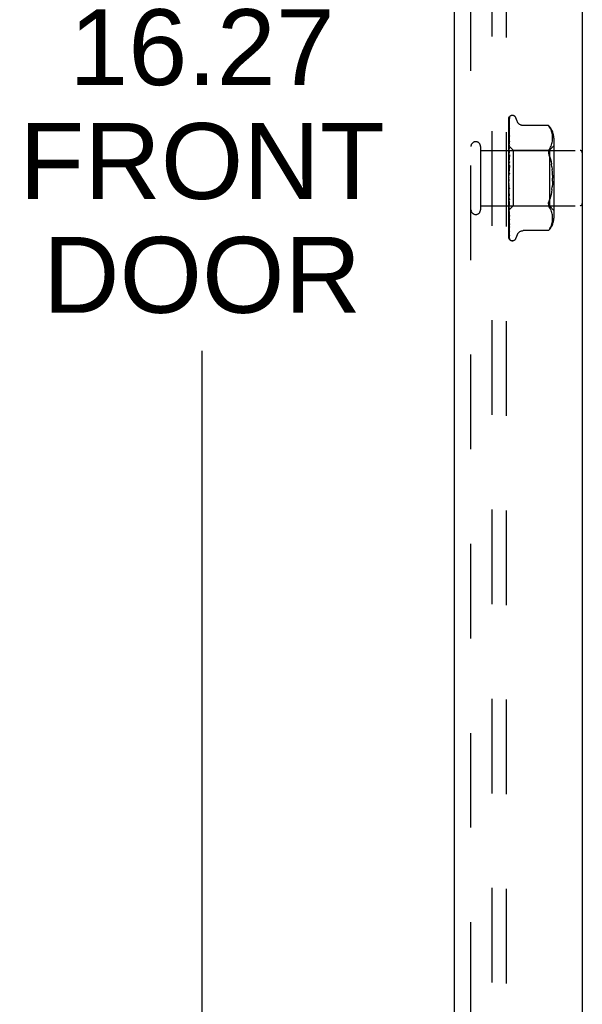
# Model space of a CAD drawing. Header units: inches. Extents: x 0 to 77.3, y 0 to 50.
# Tile 21 of 56: x 39.2 to 41.7, y 21.3 to 25.8. Entities that reach past the tile are written whole.
import ezdxf

# ---------------------------------------------------------------- set-up
doc = ezdxf.new("R2010")
doc.units = ezdxf.units.IN
doc.header["$LTSCALE"] = 4.25
doc.header["$MEASUREMENT"] = 0
doc.linetypes.add('HIDDEN', pattern=[0.2, 0.1, -0.1])
doc.layers.get('0').update_dxf_attribs({"linetype": 'CONTINUOUS'})
for name, color, linetype in [('DEFAULT_2', 8, 'HIDDEN'), ('DIMENSIONS', 7, 'CONTINUOUS'), ('FRONT_COVER', 7, 'CONTINUOUS')]:
    doc.layers.add(name, color=color, linetype=linetype)
doc.styles.get("Standard").update_dxf_attribs({"font": 'arial.ttf'})
doc.dimstyles.new('DIMSTYLE_1', dxfattribs={"dimtxt": 0.340909, "dimasz": 0.454545, "dimexe": 0.09, "dimexo": 0.07, "dimgap": 0.0375, "dimtad": 0, "dimtih": 1, "dimtoh": 1, "dimzin": 4, "dimdsep": 46, "dimtxsty": 'Standard', "dimblk": '_FILLED', "dimblk1": '_FILLED', "dimblk2": '_FILLED', "dimcen": 0.09, "dimadec": 3, "dimazin": 1, "dimtfac": 1, "dimtdec": 3, "dimtofl": 0, "dimtmove": 0, "dimatfit": 3, "dimldrblk": '_FILLED', "dimfxl": 0, "dimtolj": 1, "dimtzin": 4, "dimarcsym": 0})

# ---------------------------------------------------------------- blocks, each defined once
blk = doc.blocks.new('_FILLED')
at = {"color": 0, "linetype": 'ByBlock'}
blk.add_solid([(0, 0), (-1, 0.2), (-1, -0.2)], dxfattribs=at)
blk = doc.blocks.new('*D8')
at = {"layer": 'DIMENSIONS', "color": 2, "linetype": 'Continuous'}
for p, q in [((40.9061, 33.1834), (39.5658, 33.1834)), ((39.9749, 33.1834), (39.9749, 25.9774)), ((39.9749, 16.9134), (39.9749, 24.2729)), ((40.9061, 16.9134), (39.5658, 16.9134))]:
    blk.add_line(p, q, dxfattribs=at)
at = {"layer": 'DIMENSIONS', "color": 2, "linetype": 'Continuous', "xscale": 0.4545454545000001, "yscale": 0.4545454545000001, "zscale": 0.4545454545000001}
for p, rotation in [((39.9749, 33.1834), 90), ((39.9749, 16.9134), 270)]:
    blk.add_blockref('_FILLED', p, dxfattribs=dict(at, rotation=rotation))
at = {"layer": 'DIMENSIONS', "color": 2, "linetype": 'Continuous', "insert": (39.9749, 25.807), "char_height": 0.34091, "width": 1.637377, "attachment_point": 2, "line_spacing_factor": 0.9}
blk.add_mtext('16.27\\PFRONT\\PDOOR', dxfattribs=at)

msp = doc.modelspace()

# ---------------------------------------------------------------- linework, layer by layer
at = {"layer": 'DEFAULT_2', "color": 8, "linetype": 'HIDDEN'}
for p, q in [((41.277262, 17.184388), (41.277262, 32.912388)), ((41.340262, 32.905388), (41.340262, 17.191388))]:
    msp.add_line(p, q, dxfattribs=at)
at = {"layer": 'FRONT_COVER', "color": 3, "linetype": 'Continuous'}
for p, q in [((41.682262, 33.093388), (41.682262, 17.003388)), ((41.107262, 33.066388), (41.107262, 17.030388))]:
    msp.add_line(p, q, dxfattribs=at)
at = {"layer": 'FRONT_COVER', "color": 8, "linetype": 'HIDDEN'}
for p, q in [((41.182262, 17.030388), (41.182262, 33.066388)), ((41.352262, 25.043813), (41.352262, 25.318658)), ((41.353904, 25.240414), (41.354905, 25.304923)), ((41.354574, 25.291901), (41.354905, 25.314009)), ((41.355068, 25.306029), (41.35508, 25.306065)), ((41.35709, 25.325444), (41.357014, 25.325346)), ((41.368758, 25.329638), (41.367928, 25.329638)), ((41.389895, 25.30363), (41.38442, 25.318672)), ((41.353048, 25.187867), (41.354574, 25.291901)), ((41.353048, 25.165373), (41.354904, 25.272204)), ((41.353904, 25.234315), (41.354905, 25.297614)), ((41.353904, 25.224049), (41.354905, 25.282835)), ((41.354904, 25.282836), (41.354935, 25.283184)), ((41.354904, 25.272199), (41.354906, 25.27226)), ((41.354906, 25.27226), (41.354915, 25.272369)), ((41.529913, 25.284438), (41.417394, 25.284438)), ((41.529913, 25.284438), (41.530446, 25.283863)), ((41.530247, 25.284078), (41.530855, 25.28341)), ((41.53137, 25.282837), (41.53085, 25.283416)), ((41.53137, 25.282837), (41.531968, 25.282155)), ((41.531968, 25.282155), (41.533351, 25.280531)), ((41.536998, 25.275565), (41.533351, 25.280531)), ((41.533351, 25.280531), (41.536989, 25.275577)), ((41.540075, 25.270428), (41.536989, 25.275577)), ((41.542556, 25.265083), (41.540061, 25.270456)), ((41.544522, 25.259645), (41.542536, 25.265131)), ((41.546023, 25.254204), (41.5445, 25.259715)), ((41.353048, 25.183863), (41.353904, 25.240414)), ((41.353048, 25.147521), (41.354904, 25.238692)), ((41.353048, 25.178984), (41.353904, 25.234315)), ((41.353048, 25.172471), (41.353904, 25.224049)), ((41.353595, 25.185325), (41.35423, 25.218049)), ((41.354897, 25.238594), (41.354127, 25.231691)), ((41.354229, 25.186606), (41.354904, 25.214305)), ((41.35423, 25.218049), (41.354904, 25.252263)), ((41.354904, 25.238687), (41.354897, 25.238602)), ((41.547128, 25.248812), (41.546002, 25.254293)), ((41.547907, 25.243551), (41.54711, 25.248916)), ((41.547143, 25.208892), (41.547913, 25.214078)), ((41.548406, 25.238418), (41.547894, 25.243663)), ((41.547907, 25.214031), (41.548396, 25.219073)), ((41.548391, 25.219006), (41.548682, 25.223912)), ((41.548689, 25.233466), (41.548397, 25.238533)), ((41.548678, 25.223828), (41.548765, 25.22871)), ((41.548765, 25.228612), (41.548685, 25.233575)), ((41.554285, 25.22798), (41.554285, 24.868795)), ((41.225262, 25.190388), (41.225262, 24.906388)), ((41.225262, 25.172388), (41.672262, 25.172388)), ((41.352262, 25.192639), (41.371263, 25.173638)), ((41.352262, 25.177637), (41.352645, 25.175265)), ((41.35287, 25.177124), (41.352262, 25.170484)), ((41.352645, 25.175265), (41.353025, 25.172786)), ((41.353689, 25.185787), (41.35287, 25.177124)), ((41.353049, 25.191702), (41.353025, 25.1917)), ((41.353049, 25.190351), (41.353025, 25.190453)), ((41.353049, 25.187867), (41.353025, 25.187767)), ((41.353049, 25.183863), (41.353025, 25.184072)), ((41.353048, 25.178984), (41.353025, 25.178797)), ((41.353048, 25.17247), (41.353025, 25.172786)), ((41.353048, 25.156583), (41.353595, 25.185325)), ((41.353594, 25.160086), (41.354229, 25.186606)), ((41.353903, 25.159683), (41.354903, 25.198282)), ((41.354227, 25.150136), (41.354902, 25.170316)), ((41.354903, 25.198279), (41.354888, 25.198047)), ((41.371263, 25.173638), (41.371263, 24.923138)), ((41.371263, 25.173638), (41.534285, 25.173638)), ((41.536956, 25.181975), (41.533351, 25.177089)), ((41.534285, 25.173638), (41.534285, 24.923138)), ((41.534286, 25.173638), (41.554286, 25.193638)), ((41.536946, 25.181957), (41.540022, 25.18709)), ((41.540007, 25.187062), (41.542531, 25.192492)), ((41.542518, 25.192462), (41.544533, 25.198009)), ((41.544523, 25.19798), (41.546044, 25.203515)), ((41.546037, 25.203486), (41.547148, 25.208925)), ((41.352262, 25.163179), (41.353025, 25.157005)), ((41.352262, 25.160347), (41.352645, 25.162788)), ((41.352262, 25.141109), (41.353025, 25.147211)), ((41.352262, 25.144571), (41.353025, 25.137297)), ((41.35327, 25.134313), (41.352262, 25.122875)), ((41.352262, 25.118521), (41.353025, 25.125737)), ((41.352645, 25.162788), (41.353025, 25.165114)), ((41.353048, 25.165372), (41.353025, 25.165114)), ((41.353047, 25.156584), (41.353025, 25.157005)), ((41.353048, 25.147521), (41.353025, 25.147211)), ((41.353048, 25.136769), (41.353025, 25.137297)), ((41.353047, 25.126068), (41.353025, 25.125737)), ((41.353045, 25.101768), (41.354901, 25.152413)), ((41.353046, 25.113731), (41.353593, 25.130778)), ((41.353047, 25.13677), (41.353594, 25.160086)), ((41.353047, 25.126069), (41.353903, 25.159683)), ((41.354883, 25.152137), (41.35327, 25.134313)), ((41.353593, 25.130778), (41.354227, 25.150136)), ((41.354901, 25.152429), (41.354884, 25.152142)), ((41.352262, 25.122488), (41.353025, 25.114377)), ((41.354881, 25.102526), (41.352262, 25.072593)), ((41.352262, 25.093397), (41.353025, 25.101467)), ((41.352262, 25.097726), (41.353025, 25.089071)), ((41.353046, 25.113731), (41.353025, 25.114377)), ((41.353045, 25.101768), (41.353025, 25.101467)), ((41.353035, 25.075402), (41.35489, 25.102648)), ((41.35304, 25.088245), (41.353587, 25.098403)), ((41.353587, 25.098403), (41.354221, 25.109895)), ((41.354221, 25.109895), (41.354895, 25.121823)), ((41.35489, 25.102648), (41.354881, 25.102522)), ((41.542194, 25.122634), (41.544311, 25.111372)), ((41.545972, 25.099564), (41.544309, 25.111384)), ((41.545973, 25.099558), (41.547225, 25.087257)), ((41.352262, 25.066647), (41.353025, 25.075279)), ((41.352262, 25.071182), (41.353025, 25.062295)), ((41.352262, 25.039237), (41.353025, 25.048119)), ((41.352262, 25.043813), (41.353025, 25.035016)), ((41.352262, 24.778724), (41.352262, 25.039237)), ((41.353035, 25.075402), (41.353025, 25.075279)), ((41.548598, 25.061558), (41.54877, 25.048383)), ((41.548598, 25.035217), (41.54877, 25.048393)), ((41.352262, 25.012158), (41.353025, 25.020969)), ((41.352262, 25.01661), (41.353025, 25.008221)), ((41.352262, 24.986388), (41.353025, 24.994809)), ((41.353042, 25.007976), (41.353025, 25.008221)), ((41.353045, 24.99553), (41.353025, 24.994809)), ((41.353573, 25.015435), (41.353028, 25.02199)), ((41.354898, 24.968854), (41.353042, 25.007976)), ((41.353591, 24.981864), (41.353044, 24.99553)), ((41.354207, 25.008056), (41.353573, 25.015435)), ((41.35488, 25.000443), (41.354207, 25.008056)), ((41.545973, 24.997218), (41.544309, 24.985391)), ((41.545973, 24.997218), (41.547225, 25.009519)), ((41.352262, 24.990555), (41.353025, 24.982877)), ((41.352262, 24.962859), (41.353025, 24.970586)), ((41.352262, 24.96659), (41.353025, 24.959901)), ((41.352262, 24.949652), (41.353271, 24.938421)), ((41.352262, 24.942421), (41.353025, 24.949176)), ((41.353046, 24.982552), (41.353025, 24.982877)), ((41.353047, 24.97117), (41.353025, 24.970587)), ((41.353048, 24.959576), (41.353025, 24.959901)), ((41.353048, 24.94965), (41.353025, 24.949176)), ((41.354902, 24.920843), (41.353046, 24.982552)), ((41.353594, 24.950896), (41.353047, 24.97117)), ((41.353904, 24.921357), (41.353047, 24.959575)), ((41.353595, 24.923502), (41.353047, 24.94965)), ((41.354881, 24.969105), (41.353533, 24.984283)), ((41.354225, 24.966369), (41.353591, 24.981864)), ((41.354228, 24.927853), (41.353594, 24.950896)), ((41.3549, 24.95024), (41.354225, 24.966369)), ((41.354882, 24.969088), (41.354898, 24.968848)), ((41.544311, 24.985404), (41.542194, 24.974142)), ((41.225262, 24.924388), (41.672262, 24.924388)), ((41.352262, 24.945582), (41.353025, 24.940123)), ((41.352262, 24.925813), (41.352645, 24.928532)), ((41.352262, 24.92829), (41.352517, 24.926893)), ((41.352262, 24.904155), (41.35246, 24.904335)), ((41.352262, 24.904033), (41.352872, 24.897611)), ((41.352459, 24.904334), (41.371263, 24.923138)), ((41.352517, 24.926893), (41.352772, 24.925549)), ((41.352645, 24.928532), (41.353025, 24.93135)), ((41.352772, 24.925549), (41.353025, 24.924258)), ((41.353048, 24.939836), (41.353025, 24.940123)), ((41.353048, 24.931719), (41.353025, 24.93135)), ((41.353042, 24.924139), (41.353025, 24.924258)), ((41.353049, 24.918018), (41.353025, 24.917755)), ((41.353049, 24.912735), (41.353025, 24.91288)), ((41.353049, 24.909037), (41.353025, 24.908882)), ((41.353049, 24.906347), (41.353025, 24.906399)), ((41.353049, 24.9051), (41.353025, 24.90505)), ((41.353048, 24.924033), (41.353042, 24.924139)), ((41.353904, 24.893485), (41.353048, 24.939835)), ((41.353595, 24.900643), (41.353048, 24.931719)), ((41.353904, 24.871226), (41.353048, 24.924033)), ((41.353904, 24.863707), (41.353048, 24.918017)), ((41.353904, 24.855381), (41.353048, 24.912735)), ((41.353904, 24.850758), (41.353048, 24.909036)), ((41.353904, 24.846518), (41.353048, 24.906347)), ((41.353904, 24.844958), (41.353048, 24.905099)), ((41.353271, 24.938421), (41.354118, 24.929259)), ((41.354229, 24.893746), (41.353595, 24.923502)), ((41.354904, 24.877512), (41.353904, 24.921357)), ((41.354118, 24.929259), (41.354885, 24.921117)), ((41.354903, 24.903804), (41.354228, 24.927853)), ((41.354885, 24.921111), (41.354902, 24.92084)), ((41.371263, 24.923138), (41.534285, 24.923138)), ((41.536956, 24.914801), (41.533351, 24.919687)), ((41.534286, 24.923138), (41.554286, 24.903138)), ((41.540022, 24.909686), (41.536946, 24.914818)), ((41.542531, 24.904283), (41.540007, 24.909714)), ((41.544533, 24.898767), (41.542518, 24.904314)), ((41.352262, 24.863606), (41.352879, 24.857771)), ((41.352872, 24.897611), (41.353692, 24.889319)), ((41.35423, 24.865249), (41.353595, 24.900643)), ((41.354904, 24.840384), (41.353904, 24.893485)), ((41.354905, 24.81079), (41.353904, 24.871226)), ((41.354905, 24.801779), (41.353904, 24.863707)), ((41.354904, 24.862648), (41.354229, 24.893746)), ((41.354904, 24.828228), (41.35423, 24.865249)), ((41.354892, 24.877687), (41.354903, 24.877517)), ((41.546044, 24.893261), (41.544523, 24.898796)), ((41.547148, 24.887851), (41.546037, 24.893289)), ((41.547913, 24.882697), (41.547143, 24.887883)), ((41.548396, 24.877703), (41.547907, 24.882745)), ((41.548682, 24.872864), (41.548391, 24.877769)), ((41.548397, 24.858243), (41.548689, 24.86331)), ((41.548765, 24.868066), (41.548678, 24.872947)), ((41.548685, 24.863201), (41.548765, 24.868164)), ((41.354905, 24.789792), (41.353904, 24.855381)), ((41.354905, 24.784253), (41.353904, 24.850758)), ((41.354905, 24.778149), (41.353904, 24.846518)), ((41.354905, 24.77628), (41.353904, 24.844958)), ((41.354905, 24.840362), (41.354904, 24.840389)), ((41.536998, 24.821211), (41.533351, 24.816245)), ((41.536989, 24.821199), (41.540075, 24.826347)), ((41.540061, 24.82632), (41.542556, 24.831693)), ((41.542536, 24.831645), (41.544522, 24.83713)), ((41.5445, 24.837061), (41.546023, 24.842572)), ((41.546002, 24.842483), (41.547128, 24.847964)), ((41.54711, 24.84786), (41.547907, 24.853225)), ((41.547894, 24.853112), (41.548406, 24.858358)), ((41.354932, 24.810442), (41.354904, 24.810795)), ((41.355989, 24.772885), (41.356026, 24.772838)), ((41.389895, 24.793146), (41.38442, 24.778104)), ((41.529913, 24.812337), (41.417388, 24.812337)), ((41.53, 24.812435), (41.529913, 24.812337)), ((41.368758, 24.767138), (41.367928, 24.767138))]:
    msp.add_line(p, q, dxfattribs=at)
for points in [[(41.352262, 25.318653), (41.352793, 25.319942), (41.353382, 25.321095), (41.354009, 25.322119), (41.354641, 25.323004), (41.355251, 25.323751), (41.355809, 25.324357), (41.356285, 25.324822), (41.356663, 25.325155), (41.356916, 25.325355), (41.357055, 25.325446), (41.35709, 25.325444)], [(41.356119, 25.324389), (41.355542, 25.323564), (41.354829, 25.322351), (41.354212, 25.321089), (41.353663, 25.319767), (41.353161, 25.318369), (41.352699, 25.316879), (41.352262, 25.315227)], [(41.355405, 25.320032), (41.355031, 25.319475), (41.354779, 25.319093), (41.354502, 25.318663), (41.354207, 25.318185), (41.353901, 25.317666), (41.35359, 25.317109), (41.353281, 25.316515), (41.352977, 25.315886), (41.352685, 25.315224), (41.352409, 25.31453), (41.352262, 25.314123)], [(41.355107, 25.315388), (41.354757, 25.314146), (41.354281, 25.312328), (41.353823, 25.310432), (41.353383, 25.308462), (41.352961, 25.306418), (41.352557, 25.304298), (41.352262, 25.302615)], [(41.354717, 25.30534), (41.354236, 25.304438), (41.353955, 25.303906), (41.353659, 25.303328), (41.353357, 25.302713), (41.353055, 25.302064), (41.35276, 25.301381), (41.352478, 25.300669), (41.352262, 25.300067)], [(41.353048, 25.191703), (41.354574, 25.298183), (41.354905, 25.320796)], [(41.353048, 25.190352), (41.354574, 25.29543), (41.354905, 25.31773)], [(41.35508, 25.306065), (41.355013, 25.30592), (41.354892, 25.305677), (41.354717, 25.30534)], [(41.354904, 25.320792), (41.354912, 25.321026), (41.354969, 25.321608), (41.355078, 25.32217), (41.355232, 25.322702), (41.355423, 25.323196), (41.355638, 25.323639), (41.355858, 25.324015), (41.356066, 25.32432), (41.356124, 25.324398)], [(41.354904, 25.317728), (41.354921, 25.318107), (41.354993, 25.318669), (41.355107, 25.319177), (41.355242, 25.319601), (41.35537, 25.319915), (41.355468, 25.320116), (41.355517, 25.320204), (41.355519, 25.320207)], [(41.354904, 25.314004), (41.354945, 25.314604), (41.355042, 25.315148), (41.355105, 25.315385)], [(41.354904, 25.304923), (41.354921, 25.305264), (41.354978, 25.305675), (41.355041, 25.305943), (41.355068, 25.306029)], [(41.355519, 25.320207), (41.3555, 25.320178), (41.355405, 25.320032)], [(41.417304, 25.284438), (41.416106, 25.284463), (41.41355, 25.284682), (41.411098, 25.285107), (41.408755, 25.285719), (41.406526, 25.286504), (41.40442, 25.287441), (41.402441, 25.28851), (41.400596, 25.289697), (41.398887, 25.290989), (41.397313, 25.29237), (41.395872, 25.293824), (41.394562, 25.295342), (41.39338, 25.296919), (41.392331, 25.298537), (41.391409, 25.300183), (41.390615, 25.301838), (41.389895, 25.30363)], [(41.354959, 25.298193), (41.35463, 25.296364), (41.354177, 25.293744), (41.353738, 25.291077), (41.353315, 25.288371), (41.352906, 25.285626), (41.352514, 25.282847), (41.352262, 25.280962)], [(41.354326, 25.281728), (41.353718, 25.280447), (41.35337, 25.279704), (41.353013, 25.278905), (41.352658, 25.278053), (41.352321, 25.27716), (41.352262, 25.276989)], [(41.354915, 25.27236), (41.35459, 25.26997), (41.354142, 25.266592), (41.353709, 25.26321), (41.35329, 25.259828), (41.352885, 25.256449), (41.352496, 25.253082), (41.352262, 25.250972)], [(41.354934, 25.283182), (41.354927, 25.283156), (41.354872, 25.282988), (41.354754, 25.282683), (41.354569, 25.282256), (41.354326, 25.281728)], [(41.354904, 25.297609), (41.354925, 25.297957), (41.354959, 25.298198)], [(41.530058, 25.284282), (41.529947, 25.2844), (41.529913, 25.284438)], [(41.532229, 25.281854), (41.531718, 25.282442), (41.531254, 25.282965)], [(41.353199, 25.248022), (41.352845, 25.24721), (41.352495, 25.24635), (41.352262, 25.245722)], [(41.354127, 25.231691), (41.353696, 25.227701), (41.353278, 25.223755), (41.352875, 25.219853), (41.352262, 25.213701)], [(41.354902, 25.252261), (41.3549, 25.252244), (41.354868, 25.25207), (41.354784, 25.251754), (41.354634, 25.251311), (41.354422, 25.250767), (41.354162, 25.250156), (41.353864, 25.249488), (41.353199, 25.248022)], [(41.354903, 25.214308), (41.354886, 25.214085), (41.35483, 25.213734), (41.354719, 25.213278), (41.354548, 25.212737), (41.354321, 25.212129), (41.354052, 25.211479), (41.353749, 25.210795)], [(41.353749, 25.210795), (41.353092, 25.209364), (41.352759, 25.208617), (41.352435, 25.20785), (41.352262, 25.207407)], [(41.352262, 25.192596), (41.352535, 25.192308), (41.352751, 25.192074), (41.35291, 25.191894), (41.35301, 25.191771), (41.353048, 25.191706), (41.353049, 25.191702)], [(41.352262, 25.192186), (41.352454, 25.191801), (41.352645, 25.191384), (41.352835, 25.190935), (41.353025, 25.190453)], [(41.352262, 25.19175), (41.352454, 25.191788), (41.352645, 25.191792), (41.352835, 25.191763), (41.353025, 25.1917)], [(41.352262, 25.190658), (41.352535, 25.190479), (41.352751, 25.190358), (41.35291, 25.190295), (41.35301, 25.19029), (41.353048, 25.190342), (41.353049, 25.190351)], [(41.352262, 25.189322), (41.352535, 25.188935), (41.352751, 25.188598), (41.35291, 25.188307), (41.35301, 25.188069), (41.353048, 25.18789), (41.353049, 25.187867)], [(41.352262, 25.186133), (41.352454, 25.186592), (41.352645, 25.187017), (41.352835, 25.187409), (41.353025, 25.187767)], [(41.352262, 25.187424), (41.352454, 25.186631), (41.352645, 25.185808), (41.352835, 25.184955), (41.353025, 25.184072)], [(41.352262, 25.183577), (41.352535, 25.183514), (41.352751, 25.183511), (41.35291, 25.183567), (41.35301, 25.18368), (41.353049, 25.183863)], [(41.352262, 25.180955), (41.352535, 25.180483), (41.352751, 25.180053), (41.35291, 25.179662), (41.35301, 25.179319), (41.353048, 25.179032), (41.353048, 25.178984)], [(41.352262, 25.175538), (41.352454, 25.176401), (41.352645, 25.177232), (41.352835, 25.178031), (41.353025, 25.178797)], [(41.352262, 25.171611), (41.352535, 25.171666), (41.352751, 25.17178), (41.35291, 25.171953), (41.35301, 25.172181), (41.353048, 25.17247)], [(41.354901, 25.170327), (41.354896, 25.170219), (41.354845, 25.16974), (41.35473, 25.169168), (41.354545, 25.168527), (41.354298, 25.167842), (41.354001, 25.167129), (41.35367, 25.166412), (41.353321, 25.165693), (41.352968, 25.164975), (41.352622, 25.164252), (41.352262, 25.163445)], [(41.354888, 25.198041), (41.354564, 25.194781), (41.353689, 25.185787)], [(41.530044, 25.168823), (41.52991, 25.166413), (41.530044, 25.163862), (41.53044, 25.161144), (41.531116, 25.158244), (41.532088, 25.155123), (41.533351, 25.15183)], [(41.530044, 25.168823), (41.53044, 25.171109), (41.531116, 25.173263), (41.532088, 25.175281), (41.533351, 25.177089)], [(41.352262, 25.167796), (41.352535, 25.167256), (41.352751, 25.16675), (41.35291, 25.166273), (41.35301, 25.165837), (41.353048, 25.165452), (41.353048, 25.165372)], [(41.352262, 25.155191), (41.352536, 25.155364), (41.352752, 25.15559), (41.35291, 25.155871), (41.353009, 25.156201), (41.353047, 25.156584)], [(41.352262, 25.150321), (41.352535, 25.149733), (41.352751, 25.149169), (41.35291, 25.148624), (41.35301, 25.14811), (41.353048, 25.147641), (41.353048, 25.147521)], [(41.352262, 25.134911), (41.352535, 25.135192), (41.352751, 25.135523), (41.35291, 25.135908), (41.35301, 25.136337), (41.353048, 25.136769)], [(41.352262, 25.129163), (41.352535, 25.128547), (41.352751, 25.127945), (41.35291, 25.127351), (41.35301, 25.126779), (41.353048, 25.126243), (41.353047, 25.126068)], [(41.533351, 25.15183), (41.536714, 25.142897), (41.539661, 25.133176), (41.542199, 25.122615)], [(41.542194, 25.122634), (41.539656, 25.133196), (41.53671, 25.14291), (41.533351, 25.15183)], [(41.35271, 25.116318), (41.352406, 25.115753), (41.352262, 25.115469)], [(41.352262, 25.111503), (41.352535, 25.111884), (41.352751, 25.112309), (41.35291, 25.112781), (41.35301, 25.113288), (41.353046, 25.113731)], [(41.352262, 25.105085), (41.352535, 25.104464), (41.352751, 25.103846), (41.35291, 25.103225), (41.35301, 25.102615), (41.353048, 25.102031), (41.353045, 25.101768)], [(41.352262, 25.085815), (41.352535, 25.086282), (41.352751, 25.086784), (41.35291, 25.087325), (41.35301, 25.087893), (41.353041, 25.088244)], [(41.354896, 25.121848), (41.354846, 25.121336), (41.354716, 25.120654), (41.354511, 25.119953), (41.354256, 25.119275), (41.353964, 25.118624), (41.353654, 25.118013), (41.353338, 25.117432), (41.35271, 25.116318)], [(41.353024, 25.105607), (41.353054, 25.105815), (41.353127, 25.105964), (41.353244, 25.106052), (41.353398, 25.106077), (41.353586, 25.106034), (41.353797, 25.105921), (41.354018, 25.105738), (41.35424, 25.105478), (41.35445, 25.105135), (41.354634, 25.104716), (41.354779, 25.10422), (41.354871, 25.103674), (41.354905, 25.103108), (41.35489, 25.102648)], [(41.353041, 25.088244), (41.353048, 25.088473), (41.353025, 25.089071)], [(41.548598, 25.061549), (41.548094, 25.074541), (41.547225, 25.087257)], [(41.352262, 25.078957), (41.352535, 25.078355), (41.352751, 25.077743), (41.35291, 25.077116), (41.35301, 25.07649), (41.353048, 25.07588), (41.353035, 25.075402)], [(41.353159, 25.066584), (41.352816, 25.066131), (41.352649, 25.065907), (41.352469, 25.065656), (41.352262, 25.065342)], [(41.352262, 25.058774), (41.352535, 25.05931), (41.352751, 25.059871), (41.35291, 25.060463), (41.352949, 25.060658)], [(41.352262, 25.051725), (41.352535, 25.051162), (41.352751, 25.050579), (41.35291, 25.04997), (41.35301, 25.04935), (41.353048, 25.048735), (41.353025, 25.048119)], [(41.352949, 25.060658), (41.35301, 25.061071), (41.353048, 25.061679), (41.353025, 25.062295)], [(41.35295, 25.060658), (41.353202, 25.062027), (41.353493, 25.063564), (41.353798, 25.065129), (41.354117, 25.066724), (41.354451, 25.068356), (41.354766, 25.069859)], [(41.354793, 25.069994), (41.354696, 25.069561), (41.3545, 25.068938), (41.354272, 25.068385), (41.354028, 25.067901), (41.353788, 25.067491), (41.353561, 25.067142), (41.353351, 25.066844), (41.353159, 25.066584)], [(41.352262, 25.031357), (41.352535, 25.031943), (41.352751, 25.032543), (41.35291, 25.033164), (41.35301, 25.03379), (41.353048, 25.034405), (41.353025, 25.035016)], [(41.352262, 25.024373), (41.352535, 25.023869), (41.352751, 25.023335), (41.35291, 25.022766), (41.35301, 25.022175), (41.353029, 25.02199)], [(41.352262, 25.004556), (41.352535, 25.005171), (41.352751, 25.005788), (41.35291, 25.006415), (41.35301, 25.007036), (41.353048, 25.007636), (41.353042, 25.007976)], [(41.352262, 25.00623), (41.35242, 25.005954), (41.352696, 25.005498), (41.353259, 25.004606)], [(41.353533, 24.984283), (41.352319, 24.998164), (41.352262, 24.998825)], [(41.352262, 24.997888), (41.352535, 24.997462), (41.352751, 24.996997), (41.35291, 24.996488), (41.35301, 24.995948), (41.353045, 24.99553)], [(41.353029, 25.02199), (41.353048, 25.021578), (41.353025, 25.020969)], [(41.353259, 25.004606), (41.353547, 25.004134), (41.353838, 25.003622), (41.354126, 25.003056), (41.354392, 25.002438), (41.354623, 25.001766), (41.35479, 25.001079), (41.354884, 25.000388)], [(41.548598, 25.035227), (41.548094, 25.022235), (41.547225, 25.009519)], [(41.352262, 24.979339), (41.352535, 24.97996), (41.352751, 24.980573), (41.35291, 24.981184), (41.35301, 24.981777), (41.353048, 24.98234), (41.353046, 24.982552)], [(41.352262, 24.973228), (41.352535, 24.972896), (41.352751, 24.972516), (41.35291, 24.972086), (41.35301, 24.971616), (41.353047, 24.97117)], [(41.352262, 24.956618), (41.352535, 24.957223), (41.352751, 24.957809), (41.35291, 24.958381), (41.35301, 24.958926), (41.353048, 24.959431), (41.353048, 24.959576)], [(41.352262, 24.956927), (41.352298, 24.956848), (41.352607, 24.956204), (41.352929, 24.955574), (41.353259, 24.954941), (41.35359, 24.954298), (41.353913, 24.953633), (41.354217, 24.952944), (41.354483, 24.952245), (41.354696, 24.95154), (41.354834, 24.950878), (41.354896, 24.950296), (41.3549, 24.950226)], [(41.352262, 24.951285), (41.352535, 24.951058), (41.352751, 24.950778), (41.35291, 24.950441), (41.35301, 24.950058), (41.353048, 24.94965)], [(41.533351, 24.944946), (41.536714, 24.953879), (41.539661, 24.9636)], [(41.542199, 24.97416), (41.539656, 24.96358), (41.53671, 24.953866)], [(41.352262, 24.937214), (41.352535, 24.93778), (41.352751, 24.938318), (41.35291, 24.938831), (41.35301, 24.939308), (41.353048, 24.939737), (41.353048, 24.939836)], [(41.352262, 24.932852), (41.352535, 24.932738), (41.352751, 24.932567), (41.35291, 24.932337), (41.35301, 24.932055), (41.353048, 24.931719)], [(41.352262, 24.921827), (41.352516, 24.922298), (41.352722, 24.922736), (41.352879, 24.923145), (41.352987, 24.923518), (41.353041, 24.923849), (41.353048, 24.924033)], [(41.352262, 24.918594), (41.352535, 24.918598), (41.352751, 24.918543), (41.35291, 24.918427), (41.35301, 24.918256), (41.353049, 24.918018)], [(41.352262, 24.913635), (41.352454, 24.914622), (41.352645, 24.915638), (41.352835, 24.916682), (41.353025, 24.917755)], [(41.352262, 24.915338), (41.352454, 24.914674), (41.352645, 24.914043), (41.352835, 24.913445), (41.353025, 24.91288)], [(41.352262, 24.911015), (41.352535, 24.911447), (41.352751, 24.911832), (41.35291, 24.912174), (41.35301, 24.912466), (41.353048, 24.9127), (41.353049, 24.912735)], [(41.352262, 24.910741), (41.352329, 24.910574), (41.352681, 24.909755), (41.353048, 24.908956), (41.35342, 24.908169), (41.353781, 24.907394), (41.354114, 24.906637), (41.354405, 24.905906), (41.354634, 24.905231), (41.354792, 24.90463), (41.354877, 24.904134), (41.354902, 24.903801)], [(41.352262, 24.909027), (41.352535, 24.909149), (41.352751, 24.909211), (41.35291, 24.909215), (41.35301, 24.90916), (41.353049, 24.909037)], [(41.352262, 24.906328), (41.352454, 24.906919), (41.352645, 24.907542), (41.352835, 24.908196), (41.353025, 24.908882)], [(41.352262, 24.907195), (41.352454, 24.906945), (41.352645, 24.906729), (41.352835, 24.906547), (41.353025, 24.906399)], [(41.352262, 24.905168), (41.352535, 24.905507), (41.352751, 24.905794), (41.35291, 24.906031), (41.35301, 24.906212), (41.353048, 24.906334), (41.353049, 24.906347)], [(41.352262, 24.904497), (41.352535, 24.904732), (41.352751, 24.90491), (41.35291, 24.905032), (41.35301, 24.905097), (41.353048, 24.905103), (41.353049, 24.9051)], [(41.35246, 24.904335), (41.352645, 24.904536), (41.352835, 24.904776), (41.353025, 24.90505)], [(41.530044, 24.932913), (41.52991, 24.930363), (41.530044, 24.927953), (41.53044, 24.925667), (41.531116, 24.923512), (41.532088, 24.921495), (41.533351, 24.919687)], [(41.530044, 24.932913), (41.53044, 24.935631), (41.531116, 24.938532), (41.532088, 24.941653), (41.533351, 24.944946)], [(41.352262, 24.869412), (41.352446, 24.868925), (41.352778, 24.868114), (41.35312, 24.867333), (41.353784, 24.865869)], [(41.353692, 24.889319), (41.354123, 24.885077), (41.354891, 24.877694)], [(41.353784, 24.865869), (41.354087, 24.865186), (41.354354, 24.864548), (41.354577, 24.863964), (41.354741, 24.863462), (41.354843, 24.863065), (41.354891, 24.862792), (41.354903, 24.862646)], [(41.352262, 24.834461), (41.352352, 24.834209), (41.352697, 24.83331), (41.353052, 24.832466), (41.353394, 24.831699), (41.354018, 24.830347)], [(41.352262, 24.829825), (41.352503, 24.827826), (41.352893, 24.824742), (41.3533, 24.821668), (41.35372, 24.818613), (41.354156, 24.815577), (41.354605, 24.812567), (41.354932, 24.81045)], [(41.352879, 24.857771), (41.353283, 24.854115), (41.353701, 24.850435), (41.354133, 24.846734), (41.354904, 24.840371)], [(41.354018, 24.830347), (41.354287, 24.829756), (41.354523, 24.829212), (41.354707, 24.828756), (41.354827, 24.828413), (41.354891, 24.828193), (41.354902, 24.828146)], [(41.354902, 24.828146), (41.354911, 24.828099), (41.354908, 24.828135), (41.354904, 24.828226)], [(41.53, 24.812435), (41.530284, 24.812739), (41.530769, 24.813266), (41.531445, 24.814025), (41.532304, 24.815016), (41.533351, 24.816245)], [(41.533351, 24.816245), (41.532303, 24.815015), (41.531443, 24.814023), (41.530767, 24.813265), (41.530284, 24.812738)], [(41.352262, 24.807165), (41.352394, 24.80679), (41.352698, 24.805996), (41.353019, 24.805236), (41.353347, 24.804511), (41.353673, 24.803829), (41.353986, 24.803193)], [(41.352262, 24.803892), (41.35253, 24.802115), (41.352926, 24.799662), (41.35334, 24.797262), (41.353769, 24.794922), (41.354213, 24.792639), (41.354673, 24.790421), (41.355008, 24.788888)], [(41.352262, 24.788513), (41.352485, 24.787897), (41.352737, 24.787269), (41.353, 24.786666), (41.353271, 24.786088), (41.353545, 24.785538), (41.353819, 24.785017), (41.354089, 24.784525), (41.354348, 24.784067), (41.354593, 24.783646)], [(41.352262, 24.786697), (41.352314, 24.786438), (41.352699, 24.784646), (41.353106, 24.782956), (41.353534, 24.781343), (41.353986, 24.779801), (41.354463, 24.778331), (41.354969, 24.776938), (41.355341, 24.776009)], [(41.352262, 24.779179), (41.352298, 24.779077), (41.35256, 24.778398), (41.352842, 24.777747), (41.353139, 24.777129), (41.353445, 24.776544), (41.353758, 24.775994), (41.354071, 24.775479), (41.354382, 24.775), (41.354684, 24.774561), (41.354974, 24.774161), (41.355245, 24.773804), (41.355492, 24.773491), (41.355705, 24.773229), (41.355989, 24.772885)], [(41.352262, 24.778724), (41.352357, 24.778422), (41.352833, 24.777088), (41.353378, 24.775854), (41.354018, 24.774681), (41.354865, 24.773449)], [(41.353986, 24.803193), (41.354533, 24.802094), (41.354745, 24.801655), (41.354894, 24.801324), (41.354941, 24.801212)], [(41.354593, 24.783646), (41.354996, 24.782958), (41.355134, 24.782718), (41.355191, 24.782616)], [(41.354941, 24.801212), (41.354972, 24.801133), (41.354987, 24.80109), (41.354962, 24.801195), (41.354923, 24.801453), (41.354904, 24.801777)], [(41.355006, 24.788892), (41.35495, 24.789199), (41.354904, 24.789797)], [(41.355191, 24.782616), (41.355216, 24.78257), (41.355245, 24.782515), (41.355222, 24.782566), (41.355154, 24.782742), (41.355059, 24.783061), (41.354969, 24.783494), (41.354913, 24.784015), (41.354904, 24.784253)], [(41.355337, 24.776016), (41.355205, 24.776367), (41.355052, 24.776913), (41.354945, 24.777531), (41.354904, 24.778153)], [(41.356026, 24.772838), (41.356031, 24.772832), (41.356001, 24.772872), (41.355904, 24.773009), (41.355763, 24.77323), (41.355596, 24.773528), (41.355428, 24.773876), (41.355279, 24.774244), (41.355149, 24.774641), (41.355042, 24.775065), (41.354961, 24.775524), (41.354913, 24.776026), (41.354904, 24.776283)], [(41.389895, 24.793146), (41.390615, 24.794938), (41.391409, 24.796593), (41.39233, 24.798239), (41.39338, 24.799857), (41.394562, 24.801434), (41.395871, 24.802951), (41.397312, 24.804406), (41.398886, 24.805786), (41.400596, 24.807078), (41.402441, 24.808265), (41.40442, 24.809335), (41.406525, 24.810271), (41.408754, 24.811057), (41.411097, 24.811669), (41.413549, 24.812094), (41.416105, 24.812312), (41.417302, 24.812337)]]:
    msp.add_lwpolyline(points, dxfattribs=at)
for centre, radius, start, end in [((41.367928, 25.312971), 0.016667, 90, 160.051559), ((41.368758, 25.312971), 0.016667, 20, 90), ((41.476708, 25.22798), 0.077578, 0, 46.699244), ((41.203762, 25.190388), 0.0215, 0, 180), ((41.672262, 25.162388), 0.01, 0, 90), ((41.203762, 24.906388), 0.0215, 180, 360), ((41.672262, 24.934388), 0.01, 270, 360), ((41.476708, 24.868795), 0.077578, 313.300757, 360), ((41.367928, 24.783804), 0.016667, 218.621845, 270), ((41.368758, 24.783804), 0.016667, 270, 340)]:
    msp.add_arc(centre, radius, start, end, dxfattribs=at)

# ---------------------------------------------------------------- dimensions: what is measured, and where the dimension line sits
at = {"layer": 'DIMENSIONS', "color": 2, "linetype": 'Continuous'}
dim = msp.add_linear_dim(base=(39.974859, 16.913388), p1=(40.97608, 33.183388), p2=(40.97608, 16.913388), angle=270, text='<>\\PFRONT\\PDOOR', dimstyle='DIMSTYLE_1', dxfattribs=at)
dim.commit()
dim.dimension.update_dxf_attribs({"geometry": '*D8', "text_midpoint": (39.974859, 25.125163), "dimtype": 160})

doc.saveas('drawing.dxf')
